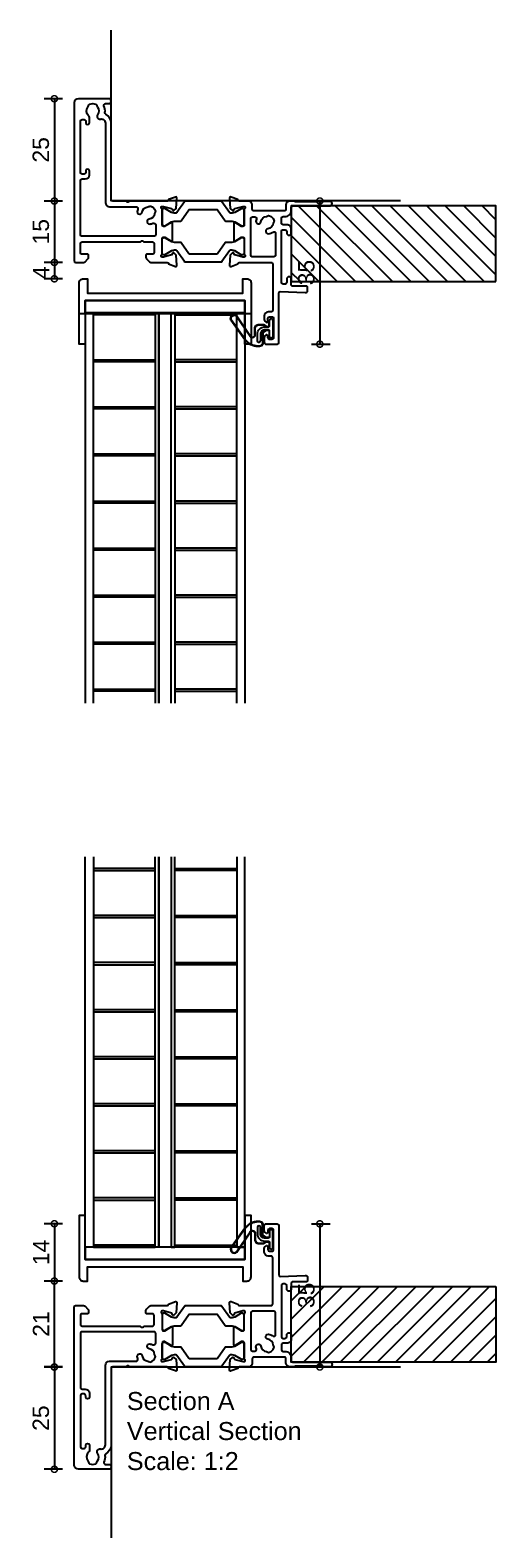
# Model space of a CAD drawing. Header units: millimetres. Extents: x 80 to 17288, y -2623 to 7492.
# Tile 3 of 125: x 648 to 762, y -2557 to -2188. Entities that reach past the tile are written whole.
import ezdxf

# ---------------------------------------------------------------- set-up
doc = ezdxf.new("R2010")
doc.units = ezdxf.units.MM
for name, color, linetype in [('Extrusion', 2, 'Continuous'), ('Gray', 8, 'Continuous'), ('Gussets', 1, 'Continuous'), ('polyamide', 6, 'Continuous')]:
    doc.layers.add(name, color=color, linetype=linetype)
doc.layers.add('UNO-Dark Grey', color=7, linetype='Continuous', lineweight=13, true_color=0x44474e)
doc.styles.add('UNO Text', font='arial.ttf')
doc.dimstyles.new('UNO', dxfattribs={"dimtxt": 2, "dimasz": 1.5, "dimexe": 1.25, "dimexo": 0.625, "dimtad": 1, "dimdec": 1, "dimzin": 9, "dimtxsty": 'UNO Text', "dimblk": 'DOTSMALL', "dimcen": 2.5, "dimadec": 0, "dimazin": 0, "dimtfac": 1, "dimtdec": 1, "dimtmove": 0, "dimatfit": 3, "dimfxl": 1, "dimfxlon": 1, "dimarcsym": 0})

# ---------------------------------------------------------------- blocks, each defined once
blk = doc.blocks.new('_DotSmall')
at = {"color": 0, "linetype": 'ByBlock', "const_width": 0.5}
blk.add_lwpolyline([(-0.0625, 0, 1), (0.0625, 0, 1)], format="xyb", close=True, dxfattribs=at)
blk = doc.blocks.new('*D254')
at = {"color": 0, "lineweight": -2, "transparency": 16777216}
for p, q in [((716.55, -2229.94), (721.05, -2229.94)), ((718.55, -2229.94), (718.55, -2264.92)), ((716.55, -2264.92), (721.05, -2264.92))]:
    blk.add_line(p, q, dxfattribs=at)
at = {"layer": 'Defpoints', "color": 0, "transparency": 16777216}
for p in [(712.3, -2229.94), (693.8, -2264.92), (718.55, -2264.92)]:
    blk.add_point(p, dxfattribs=at)
at = {"color": 0, "lineweight": -2, "transparency": 16777216, "xscale": 3, "yscale": 3, "zscale": 3}
for p, rotation in [((718.55, -2229.94), 90), ((718.55, -2264.92), 270)]:
    blk.add_blockref('_DotSmall', p, dxfattribs=dict(at, rotation=rotation))
at = {"color": 0, "transparency": 16777216, "insert": (715.26, -2247.43), "char_height": 4, "attachment_point": 5, "rotation": 90, "style": 'UNO Text'}
blk.add_mtext('35', dxfattribs=at)
blk = doc.blocks.new('*D255')
at = {"color": 0, "lineweight": -2, "transparency": 16777216}
for p, q in [((716.55, -2479.86), (721.05, -2479.86)), ((718.55, -2479.86), (718.55, -2514.84)), ((716.55, -2514.84), (721.05, -2514.84))]:
    blk.add_line(p, q, dxfattribs=at)
at = {"layer": 'Defpoints', "color": 0, "transparency": 16777216}
for p in [(693.8, -2479.86), (712.3, -2514.84), (718.55, -2514.84)]:
    blk.add_point(p, dxfattribs=at)
at = {"color": 0, "lineweight": -2, "transparency": 16777216, "xscale": 3, "yscale": 3, "zscale": 3}
for p, rotation in [((718.55, -2479.86), 90), ((718.55, -2514.84), 270)]:
    blk.add_blockref('_DotSmall', p, dxfattribs=dict(at, rotation=rotation))
at = {"color": 0, "transparency": 16777216, "insert": (715.26, -2497.35), "char_height": 4, "attachment_point": 5, "rotation": 90, "style": 'UNO Text'}
blk.add_mtext('35', dxfattribs=at)
blk = doc.blocks.new('*D256')
at = {"color": 0, "lineweight": -2, "transparency": 16777216}
for p, q in [((655.69, -2204.94), (651.19, -2204.94)), ((653.69, -2204.94), (653.69, -2229.94)), ((655.69, -2229.94), (651.19, -2229.94))]:
    blk.add_line(p, q, dxfattribs=at)
at = {"layer": 'Defpoints', "color": 0, "transparency": 16777216}
for p in [(662.72, -2204.94), (653.69, -2229.94), (712.3, -2229.94)]:
    blk.add_point(p, dxfattribs=at)
at = {"color": 0, "lineweight": -2, "transparency": 16777216, "xscale": 3, "yscale": 3, "zscale": 3}
for p, rotation in [((653.69, -2204.94), 90), ((653.69, -2229.94), 270)]:
    blk.add_blockref('_DotSmall', p, dxfattribs=dict(at, rotation=rotation))
at = {"color": 0, "transparency": 16777216, "insert": (650.4, -2217.44), "char_height": 4, "attachment_point": 5, "rotation": 90, "style": 'UNO Text'}
blk.add_mtext('25', dxfattribs=at)
blk = doc.blocks.new('*D257')
at = {"color": 0, "lineweight": -2, "transparency": 16777216}
for p, q in [((655.69, -2229.94), (651.19, -2229.94)), ((653.69, -2229.94), (653.69, -2244.94)), ((655.69, -2244.94), (651.19, -2244.94))]:
    blk.add_line(p, q, dxfattribs=at)
at = {"layer": 'Defpoints', "color": 0, "transparency": 16777216}
for p in [(712.3, -2229.94), (653.69, -2244.94), (659.84, -2244.94)]:
    blk.add_point(p, dxfattribs=at)
at = {"color": 0, "lineweight": -2, "transparency": 16777216, "xscale": 3, "yscale": 3, "zscale": 3}
for p, rotation in [((653.69, -2229.94), 90), ((653.69, -2244.94), 270)]:
    blk.add_blockref('_DotSmall', p, dxfattribs=dict(at, rotation=rotation))
at = {"color": 0, "transparency": 16777216, "insert": (650.4, -2237.44), "char_height": 4, "attachment_point": 5, "rotation": 90, "style": 'UNO Text'}
blk.add_mtext('15', dxfattribs=at)
blk = doc.blocks.new('*D258')
at = {"color": 0, "lineweight": -2, "transparency": 16777216}
for p, q in [((655.69, -2244.94), (651.19, -2244.94)), ((653.69, -2244.94), (653.69, -2248.94)), ((655.69, -2248.94), (651.19, -2248.94))]:
    blk.add_line(p, q, dxfattribs=at)
at = {"layer": 'Defpoints', "color": 0, "transparency": 16777216}
for p in [(659.84, -2244.94), (653.69, -2248.94), (661.75, -2248.94)]:
    blk.add_point(p, dxfattribs=at)
at = {"color": 0, "lineweight": -2, "transparency": 16777216, "xscale": 3, "yscale": 3, "zscale": 3}
for p, rotation in [((653.69, -2244.94), 90), ((653.69, -2248.94), 270)]:
    blk.add_blockref('_DotSmall', p, dxfattribs=dict(at, rotation=rotation))
at = {"color": 0, "transparency": 16777216, "insert": (650.44, -2247.44), "char_height": 4, "attachment_point": 5, "rotation": 90, "style": 'UNO Text'}
blk.add_mtext('4', dxfattribs=at)
blk = doc.blocks.new('*D259')
at = {"color": 0, "lineweight": -2, "transparency": 16777216}
for p, q in [((655.69, -2479.84), (651.19, -2479.84)), ((653.69, -2479.84), (653.69, -2493.84)), ((655.69, -2493.84), (651.19, -2493.84))]:
    blk.add_line(p, q, dxfattribs=at)
at = {"layer": 'Defpoints', "color": 0, "transparency": 16777216}
for p in [(659.84, -2479.84), (653.69, -2493.84), (661.25, -2493.84)]:
    blk.add_point(p, dxfattribs=at)
at = {"color": 0, "lineweight": -2, "transparency": 16777216, "xscale": 3, "yscale": 3, "zscale": 3}
for p, rotation in [((653.69, -2479.84), 90), ((653.69, -2493.84), 270)]:
    blk.add_blockref('_DotSmall', p, dxfattribs=dict(at, rotation=rotation))
at = {"color": 0, "transparency": 16777216, "insert": (650.44, -2486.84), "char_height": 4, "attachment_point": 5, "rotation": 90, "style": 'UNO Text'}
blk.add_mtext('14', dxfattribs=at)
blk = doc.blocks.new('*D260')
at = {"color": 0, "lineweight": -2, "transparency": 16777216}
for p, q in [((655.69, -2514.84), (651.19, -2514.84)), ((653.69, -2514.84), (653.69, -2539.84)), ((655.69, -2539.84), (651.19, -2539.84))]:
    blk.add_line(p, q, dxfattribs=at)
at = {"layer": 'Defpoints', "color": 0, "transparency": 16777216}
for p in [(712.3, -2514.84), (653.69, -2539.84), (662.72, -2539.84)]:
    blk.add_point(p, dxfattribs=at)
at = {"color": 0, "lineweight": -2, "transparency": 16777216, "xscale": 3, "yscale": 3, "zscale": 3}
for p, rotation in [((653.69, -2514.84), 90), ((653.69, -2539.84), 270)]:
    blk.add_blockref('_DotSmall', p, dxfattribs=dict(at, rotation=rotation))
at = {"color": 0, "transparency": 16777216, "insert": (650.4, -2527.34), "char_height": 4, "attachment_point": 5, "rotation": 90, "style": 'UNO Text'}
blk.add_mtext('25', dxfattribs=at)
blk = doc.blocks.new('521000')
at = {"layer": 'Extrusion'}
for points in [[(51, 28.8), (51.5, 28.8, -0.414214), (53, 27.3), (53, 26.6, 0.414214), (53.4, 26.2), (62.41, 26.2, -0.986364), (62.41, 25), (61, 25, -0.198912), (60.79, 25.09), (60.77, 25.11, 0.198912), (60.55, 25.2), (54.07, 25.2, 0.198912), (53.86, 25.11), (53.84, 25.09, -0.198962), (53.63, 25), (52.7, 25, -0.41415), (51.7, 26), (51.7, 27, 0.414214), (51.3, 27.4), (43.9, 27.4, 0.414214), (43.5, 27), (43.5, 26, -0.41422), (42.5, 25), (40.3, 25, 0.414157), (40, 24.7), (40, 24.64), (38.3, 24.02, -0.548619), (37.9, 24.33), (38.12, 26.8), (38.66, 27.34, -0.57735), (38.99, 27.25), (39.07, 26.97, 0.267949), (39.21, 26.83), (41.16, 26.31, 0.065543), (41.24, 26.3), (41.5, 26.3, 0.767227), (41.65, 26.86, -0.267949), (41.5, 27.12), (41.5, 30.9, 0.414214), (41.2, 31.2), (40.89, 31.2), (39.3, 30.23, -0.579702), (39, 30.4), (39, 34.6, -0.576766), (39.3, 34.77), (40.89, 33.8), (41.2, 33.8, 0.414214), (41.5, 34.1), (41.5, 37.88, -0.267949), (41.65, 38.14, 0.767227), (41.5, 38.7), (41.24, 38.7, 0.065543), (41.16, 38.69), (39.21, 38.17, 0.267949), (39.07, 38.02), (38.99, 37.75, -0.57735), (38.66, 37.66), (38.12, 38.2), (37.9, 40.67, -0.548619), (38.3, 40.98), (40, 40.36), (40, 40.3, 0.414157), (40.3, 40), (48.1, 40, 0.414217), (48.5, 40.4), (48.5, 51.7, 0.414214), (48.1, 52.1), (47.4, 52.1, -0.414193), (46.4, 53.1), (46.4, 53.97, -0.2), (46.55, 54.32), (46.79, 54.56, -0.2), (47, 54.65, -0.41), (47.3, 54.35), (47.3, 53.7, 0.414189), (47.7, 53.3), (48.3, 53.3, 0.414214), (48.7, 53.7), (48.7, 58.4, 0.414214), (48.3, 58.8), (47.7, 58.8, 0.41418), (47.3, 58.4), (47.3, 58.1), (47.3, 57.95, -0.41), (47, 57.65, -0.2), (46.79, 57.74), (46.55, 57.98, -0.2), (46.4, 58.33), (46.4, 59.5, -0.41), (46.9, 60), (49.5, 60, -0.41), (50, 59.5), (50, 47.44, 0.425129), (50.31, 47.14), (56.45, 47.36, -0.4453), (57, 46.87), (57, 46.1, -0.414214), (56.7, 45.8), (53.4, 45.8, 0.41428), (53, 45.4), (53, 44.05, -1), (51.9, 44.05), (51.9, 44.9, 0.414129), (51.5, 45.3), (51, 45.3, 0.414234), (50.6, 44.9), (50.6, 32.4, 0.414214), (51, 32), (51.5, 32, 0.414205), (51.9, 32.4), (51.9, 32.8, -0.996705), (53, 32.8), (53, 31.8, -0.414566), (52, 30.8), (51, 30.8, 0.414214), (50.6, 30.4), (50.6, 29.2, 0.414213)], [(21.5, 27.12, -0.267769), (21.35, 26.86, 0.76736), (21.5, 26.3), (21.76, 26.3, 0.065543), (21.84, 26.31), (23.79, 26.83, 0.267949), (23.93, 26.97), (24.01, 27.25, -0.57735), (24.34, 27.34), (24.88, 26.8), (25.1, 24.33, -0.548619), (24.7, 24.02), (23, 24.64), (23, 24.7, 0.414071), (22.7, 25), (13.6, 25), (13.45, 25.15, 0.414214), (12.75, 25.15), (12.6, 25), (9.4, 25, 0.414214), (9, 24.6), (9, 5.93, -0.277503), (7.71, 3.81, 0.316398), (7.5, 3.4, -0.138989), (7.26, 1.76, 0.543442), (7.63, 1.2), (8.5, 1.2, -0.414081), (9, 0.7), (9, 0.5, -0.414214), (8.5, 0), (1, 0, -0.414213), (0, 1), (0, 39.7, -0.414214), (0.3, 40), (2.29, 40, -0.198912), (2.65, 39.85), (3.35, 39.15, -0.198913), (3.5, 38.79), (3.5, 38.3, -0.414214), (3.2, 38), (1.9, 38, 0.414214), (1.5, 37.6), (1.5, 35.4, 0.414214), (1.9, 35), (16.1, 35), (16.25, 34.85, 0.414214), (16.95, 34.85), (17.1, 35), (19.1, 35, 0.414214), (19.5, 35.4), (19.5, 37.6, 0.414214), (19.1, 38), (17.8, 38, -0.414214), (17.5, 38.3), (17.5, 38.79, -0.2), (17.65, 39.15), (18.35, 39.85, -0.2), (18.71, 40), (22.7, 40, 0.414071), (23, 40.3), (23, 40.36), (24.7, 40.98, -0.548619), (25.1, 40.67), (24.88, 38.2), (24.34, 37.66, -0.57735), (24.01, 37.75), (23.93, 38.02, 0.267949), (23.79, 38.17), (21.84, 38.69, 0.065543), (21.76, 38.7), (21.5, 38.7, 0.76736), (21.35, 38.14, -0.267949), (21.5, 37.88), (21.5, 34.1, 0.414214), (21.8, 33.8), (22.02, 33.8, 0.137872), (22.17, 33.84), (23.7, 34.77, -0.585524), (24, 34.6), (24, 30.4, -0.585524), (23.7, 30.23), (22.17, 31.16, 0.137872), (22.02, 31.2), (21.8, 31.2, 0.414214), (21.5, 30.9)], [(2.7, 19.6, -0.414202), (3.7, 18.6), (3.7, 17.6, -0.889365), (2.8, 17.6), (2.8, 18, 0.414214), (2.4, 18.4), (1.9, 18.4, 0.414202), (1.5, 18), (1.5, 5.5, 0.414213), (1.9, 5.1), (2.4, 5.1, 0.414215), (2.8, 5.5), (2.8, 5.9, -0.889355), (3.7, 5.9), (3.7, 4.61, -0.219162), (3.49, 4.15, 0.403571), (3.32, 2.03, -0.12305), (3.46, 1.72, 0.239134), (3.74, 1.37, 0.221126), (5.26, 1.37, 0.239134), (5.54, 1.72, -0.12305), (5.68, 2.03, 0.347448), (5.72, 3.93, -0.702074), (6.38, 4.96, 0.481745), (7.6, 5.94), (7.6, 25.4, -0.414156), (8.6, 26.4), (15.04, 26.4, 0.513003), (15.51, 27.06, -0.048433), (15.39, 27.57, -1.000832), (16.58, 27.73, 0.348271), (17.95, 26.41, -0.12305), (18.27, 26.3, 0.239134), (18.72, 26.24, 0.221428), (19.79, 27.31, 0.239134), (19.74, 27.76, -0.12305), (19.62, 28.08, 0.348271), (18.3, 29.45, -1.000832), (18.46, 30.64, -0.070793), (19.2, 30.43, 0.541477), (19.9, 30.89), (19.9, 33.2, 0.414214), (19.5, 33.6), (1.9, 33.6, 0.414214), (1.5, 33.2), (1.5, 20, 0.414214), (1.9, 19.6)]]:
    blk.add_lwpolyline(points, format="xyb", close=True, dxfattribs=at)
blk.add_lwpolyline([(48.58, 32.57, 0.59317), (49.2, 32.9), (49.2, 38.2, 0.414223), (48.8, 38.6), (43.48, 38.6, 0.40033), (43.1, 38.2), (43.1, 29.3, 0.414214), (43.5, 28.9), (44.13, 28.9, 0.510119), (44.51, 29.42, -0.046438), (44.4, 29.92, -0.995868), (45.59, 30.07, 0.348271), (46.96, 28.75, -0.12305), (47.28, 28.63, 0.239134), (47.72, 28.58, 0.221428), (48.8, 29.65, 0.239134), (48.74, 30.1, -0.12305), (48.63, 30.42, 0.348271), (47.31, 31.79, -1.000832), (47.47, 32.98, -0.110255), (48.58, 32.57)], format="xyb", dxfattribs=at)
blk.add_lwpolyline([(21.5, 27.73), (21.5, 27.73)], close=True, dxfattribs=at)
at = {"layer": 'polyamide'}
for points in [[(21.9, 33.94), (22.11, 33.94, 0.131652), (22.21, 33.97), (23.79, 34.88, -0.131652), (24.39, 35.04), (25.88, 35.04, 0.244698), (26.13, 35.17), (28.01, 37.85, -0.244698), (28.18, 37.94), (34.82, 37.94, -0.244698), (34.99, 37.85), (36.87, 35.17, 0.244698), (37.11, 35.04), (38.61, 35.04, -0.131652), (39.21, 34.88), (40.84, 33.94), (41.2, 33.94, 0.414214), (41.5, 34.24), (41.5, 37.74, 0.414214), (41.1, 38.14), (40.89, 38.14, 0.131652), (40.79, 38.11), (39.21, 37.2, -0.131652), (38.61, 37.04), (38.16, 37.04, -0.244698), (37.91, 37.17), (36.06, 39.81, 0.244698), (35.81, 39.94), (27.19, 39.94, 0.244698), (26.94, 39.81), (25.09, 37.17, -0.103471), (25, 37.08, -0.13774), (24.84, 37.04), (24.39, 37.04, -0.131652), (23.79, 37.2), (22.16, 38.14), (21.8, 38.14, 0.414998), (21.5, 37.84), (21.5, 34.34, 0.414214)], [(21.9, 31.06), (22.11, 31.06, -0.131652), (22.21, 31.03), (23.79, 30.12, 0.131652), (24.39, 29.96), (25.88, 29.96, -0.244698), (26.13, 29.83), (28.01, 27.15, 0.244698), (28.18, 27.06), (34.82, 27.06, 0.244698), (34.99, 27.15), (36.87, 29.83, -0.244698), (37.11, 29.96), (38.61, 29.96, 0.131652), (39.21, 30.12), (40.84, 31.06), (41.2, 31.06, -0.414214), (41.5, 30.76), (41.5, 27.26, -0.414214), (41.1, 26.86), (40.89, 26.86, -0.131652), (40.79, 26.89), (39.21, 27.8, 0.131652), (38.61, 27.96), (38.16, 27.96, 0.244698), (37.91, 27.83), (36.06, 25.19, -0.244698), (35.81, 25.06), (27.19, 25.06, -0.244698), (26.94, 25.19), (25.09, 27.83, 0.103471), (25, 27.92, 0.13774), (24.84, 27.96), (24.39, 27.96, 0.131652), (23.79, 27.8), (22.16, 26.86), (21.8, 26.86, -0.414998), (21.5, 27.16), (21.5, 30.66, -0.414214)]]:
    blk.add_lwpolyline(points, format="xyb", close=True, dxfattribs=at)
blk = doc.blocks.new('*D261')
at = {"color": 0, "lineweight": -2, "transparency": 16777216}
for p, q in [((655.69, -2493.84), (651.19, -2493.84)), ((653.69, -2514.87), (653.69, -2493.84)), ((655.69, -2514.87), (651.19, -2514.87))]:
    blk.add_line(p, q, dxfattribs=at)
at = {"layer": 'Defpoints', "color": 0, "transparency": 16777216}
for p in [(653.69, -2493.84), (661.75, -2493.84), (667.55, -2514.87)]:
    blk.add_point(p, dxfattribs=at)
at = {"color": 0, "lineweight": -2, "transparency": 16777216, "xscale": 3, "yscale": 3, "zscale": 3}
for p, rotation in [((653.69, -2493.84), 90), ((653.69, -2514.87), 270)]:
    blk.add_blockref('_DotSmall', p, dxfattribs=dict(at, rotation=rotation))
at = {"color": 0, "transparency": 16777216, "insert": (650.44, -2504.35), "char_height": 4, "attachment_point": 5, "rotation": 90, "style": 'UNO Text'}
blk.add_mtext('21', dxfattribs=at)
blk = doc.blocks.new('QLON48800')
at = {"layer": 'Gussets'}
for points in [[(-1.01, -0.51), (-1.47, -0.51, 0.131652), (-1.59, -0.54), (-2.27, -0.93, 0.267949), (-2.4, -1.15), (-2.37, -3.74, -0.330082), (-3.25, -4.42), (-3.54, -4.42, -0.242084), (-6.8, -2.75), (-10.2, 2.02, -0.840847), (-8.77, 3.05), (-5.44, -1.86, 0.252571), (-4.92, -2.15), (-4.92, -2.15, 0.376647), (-4.36, -1.52), (-4.39, -0.03, -0.414214), (-3.39, 0.97), (-2.4, 0.97, -0.131652), (-2.27, 0.93), (-1.59, 0.54, 0.131652), (-1.47, 0.51), (-1.01, 0.51, 0.414214), (-0.88, 0.63), (-0.88, 2.02)], [(-1.11, -0.41), (-1.47, -0.41, 0.131652), (-1.64, -0.45), (-2.32, -0.85, 0.268481), (-2.5, -1.15), (-2.47, -3.72, -0.325102), (-3.25, -4.32), (-3.54, -4.32, -0.242084), (-6.71, -2.69), (-10.12, 2.07, -0.831226), (-8.85, 2.99), (-5.53, -1.92, 0.254578), (-4.91, -2.25, 0.379612), (-4.26, -1.51), (-4.29, -0.03, -0.413856), (-3.39, 0.87), (-2.4, 0.87, -0.131652), (-2.32, 0.85), (-1.64, 0.45, 0.131652), (-1.47, 0.41), (-1.01, 0.41, 0.414214), (-0.78, 0.63), (-0.78, 1.92)]]:
    blk.add_lwpolyline(points, format="xyb", dxfattribs=at)
blk.add_lwpolyline([(0, 2.02), (0, -2.02, -1), (-0.76, -2.02), (-0.76, -0.63, 0.414214), (-1.01, -0.38), (-2, -0.38, 0.414214), (-3, -1.38), (-3, -3.02, -1), (-3.76, -3.02), (-3.76, -1.42, -0.414214), (-1.96, 0.38), (-1.01, 0.38, 0.414214), (-0.76, 0.63), (-0.76, 2.02, -1)], format="xyb", close=True, dxfattribs=at)
blk = doc.blocks.new('*U559')
at = {"linetype": 'ByBlock'}
h = blk.add_hatch(dxfattribs=at)
h.set_pattern_fill('ANSI31', color=40)
h.set_pattern_definition([(45, (90, 9e-13), (-2.245064, 2.245064), [])])
h.paths.add_polyline_path([(-50, -18.5), (-50, 0), (0, 0), (0, -18.5)])
at = {"color": 40, "linetype": 'Continuous'}
blk.add_lwpolyline([(-50, -18.5), (-50, 0), (0, 0), (0, -18.5)], close=True, dxfattribs=at)

msp = doc.modelspace()

# ---------------------------------------------------------------- linework, layer by layer
msp.add_lwpolyline([(659.75, -2257.44), (701.75, -2257.44)])
at = {"layer": 'Extrusion'}
for points in [[(700.25, -2254.24), (661.25, -2254.24), (661.25, -2264.94), (659.75, -2264.94), (659.75, -2249.94, -0.414214), (660.75, -2248.94), (661.75, -2248.94), (661.75, -2252.44), (699.75, -2252.44), (699.75, -2248.94), (700.75, -2248.94, -0.414214), (701.75, -2249.94), (701.75, -2264.94), (700.25, -2264.94)], [(700.25, -2488.54), (661.25, -2488.54), (661.25, -2477.84), (659.75, -2477.84), (659.75, -2492.84, 0.414214), (660.75, -2493.84), (661.75, -2493.84), (661.75, -2490.34), (699.75, -2490.34), (699.75, -2493.84), (700.75, -2493.84, 0.414214), (701.75, -2492.84), (701.75, -2477.84), (700.25, -2477.84)]]:
    msp.add_lwpolyline(points, format="xyb", close=True, dxfattribs=at)
for points in [[(663.25, -2352.62), (663.25, -2257.24), (661.25, -2257.24), (661.25, -2352.62)], [(679.25, -2352.62), (679.25, -2257.24), (678.35, -2257.24), (678.35, -2352.62)], [(682.25, -2352.62), (682.25, -2257.24), (683.15, -2257.24), (683.15, -2352.62)], [(698.25, -2352.62), (698.25, -2257.24), (700.25, -2257.24), (700.25, -2352.62)], [(663.25, -2390.15), (663.25, -2485.54), (661.25, -2485.54), (661.25, -2390.15)], [(679.25, -2390.15), (679.25, -2485.54), (678.35, -2485.54), (678.35, -2390.15)], [(682.25, -2390.15), (682.25, -2485.54), (683.15, -2485.54), (683.15, -2390.15)], [(698.25, -2390.15), (698.25, -2485.54), (700.25, -2485.54), (700.25, -2390.15)]]:
    msp.add_lwpolyline(points, dxfattribs=at)
for points in [[(678.35, -2257.24), (678.35, -2257.74), (663.25, -2257.74), (663.25, -2257.24)], [(683.15, -2257.24), (683.15, -2257.74), (698.25, -2257.74), (698.25, -2257.24)], [(678.35, -2268.74), (678.35, -2269.24), (663.25, -2269.24), (663.25, -2268.74)], [(683.15, -2268.74), (683.15, -2269.24), (698.25, -2269.24), (698.25, -2268.74)], [(678.35, -2280.24), (678.35, -2280.74), (663.25, -2280.74), (663.25, -2280.24)], [(683.15, -2280.24), (683.15, -2280.74), (698.25, -2280.74), (698.25, -2280.24)], [(678.35, -2291.74), (678.35, -2292.24), (663.25, -2292.24), (663.25, -2291.74)], [(683.15, -2291.74), (683.15, -2292.24), (698.25, -2292.24), (698.25, -2291.74)], [(678.35, -2303.24), (678.35, -2303.74), (663.25, -2303.74), (663.25, -2303.24)], [(683.15, -2303.24), (683.15, -2303.74), (698.25, -2303.74), (698.25, -2303.24)], [(678.35, -2314.74), (678.35, -2315.24), (663.25, -2315.24), (663.25, -2314.74)], [(683.15, -2314.74), (683.15, -2315.24), (698.25, -2315.24), (698.25, -2314.74)], [(678.35, -2326.24), (678.35, -2326.74), (663.25, -2326.74), (663.25, -2326.24)], [(683.15, -2326.24), (683.15, -2326.74), (698.25, -2326.74), (698.25, -2326.24)], [(678.35, -2337.74), (678.35, -2338.24), (663.25, -2338.24), (663.25, -2337.74)], [(683.15, -2337.74), (683.15, -2338.24), (698.25, -2338.24), (698.25, -2337.74)], [(678.35, -2349.24), (678.35, -2349.74), (663.25, -2349.74), (663.25, -2349.24)], [(683.15, -2349.24), (683.15, -2349.74), (698.25, -2349.74), (698.25, -2349.24)], [(678.35, -2393.54), (678.35, -2393.04), (663.25, -2393.04), (663.25, -2393.54)], [(683.15, -2393.54), (683.15, -2393.04), (698.25, -2393.04), (698.25, -2393.54)], [(678.35, -2405.04), (678.35, -2404.54), (663.25, -2404.54), (663.25, -2405.04)], [(683.15, -2405.04), (683.15, -2404.54), (698.25, -2404.54), (698.25, -2405.04)], [(678.35, -2416.54), (678.35, -2416.04), (663.25, -2416.04), (663.25, -2416.54)], [(683.15, -2416.54), (683.15, -2416.04), (698.25, -2416.04), (698.25, -2416.54)], [(678.35, -2428.04), (678.35, -2427.54), (663.25, -2427.54), (663.25, -2428.04)], [(683.15, -2428.04), (683.15, -2427.54), (698.25, -2427.54), (698.25, -2428.04)], [(678.35, -2439.54), (678.35, -2439.04), (663.25, -2439.04), (663.25, -2439.54)], [(683.15, -2439.54), (683.15, -2439.04), (698.25, -2439.04), (698.25, -2439.54)], [(678.35, -2451.04), (678.35, -2450.54), (663.25, -2450.54), (663.25, -2451.04)], [(683.15, -2451.04), (683.15, -2450.54), (698.25, -2450.54), (698.25, -2451.04)], [(678.35, -2462.54), (678.35, -2462.04), (663.25, -2462.04), (663.25, -2462.54)], [(683.15, -2462.54), (683.15, -2462.04), (698.25, -2462.04), (698.25, -2462.54)], [(678.35, -2474.04), (678.35, -2473.54), (663.25, -2473.54), (663.25, -2474.04)], [(683.15, -2474.04), (683.15, -2473.54), (698.25, -2473.54), (698.25, -2474.04)], [(678.35, -2485.54), (678.35, -2485.04), (663.25, -2485.04), (663.25, -2485.54)], [(683.15, -2485.54), (683.15, -2485.04), (698.25, -2485.04), (698.25, -2485.54)]]:
    msp.add_lwpolyline(points, close=True, dxfattribs=at)
at = {"layer": 'Gray'}
for points in [[(738.29, -2229.91), (667.55, -2229.91), (667.55, -2188.19)], [(738.29, -2514.87), (667.55, -2514.87), (667.55, -2556.59)], [(738.29, -2514.87), (667.55, -2514.87), (667.55, -2556.59)]]:
    msp.add_lwpolyline(points, dxfattribs=at)
at = {"layer": 'polyamide'}
for points in [[(661.25, -2257.24), (661.25, -2254.24), (700.25, -2254.24), (700.25, -2257.24)], [(661.25, -2485.54), (661.25, -2488.54), (700.25, -2488.54), (700.25, -2485.54)]]:
    msp.add_lwpolyline(points, close=True, dxfattribs=at)
for points in [[(682.25, -2352.62), (682.25, -2257.24), (679.25, -2257.24), (679.25, -2352.62)], [(682.25, -2390.15), (682.25, -2485.54), (679.25, -2485.54), (679.25, -2390.15)]]:
    msp.add_lwpolyline(points, dxfattribs=at)

# ---------------------------------------------------------------- block references
at = {"xscale": -1, "rotation": 180}
for name, p in [('521000', (658.55, -2204.94)), ('QLON48800', (707.04, -2483.71))]:
    msp.add_blockref(name, p, dxfattribs=at)
at = {"xscale": -1}
msp.add_blockref('*U559', (711.55, -2231.14), dxfattribs=at)
for name, p in [('QLON48800', (707.04, -2261.07)), ('521000', (658.55, -2539.84))]:
    msp.add_blockref(name, p)
at = {"rotation": 180}
msp.add_blockref('*U559', (711.55, -2513.64), dxfattribs=at)

# ---------------------------------------------------------------- texts
at = {"layer": 'UNO-Dark Grey', "insert": (671.4, -2520.96), "char_height": 4.4, "attachment_point": 1, "style": 'UNO Text'}
msp.add_mtext_dynamic_manual_height_columns('Section A\\PVertical Section\\PScale: 1:2', width=159.8073, gutter_width=12.5, heights=[64.85], dxfattribs=at)

# ---------------------------------------------------------------- dimensions: what is measured, and where the dimension line sits
for base, p1, p2, picture, middle in [((653.69, -2229.94), (662.72, -2204.94), (712.3, -2229.94), '*D256', (650.4, -2217.44)), ((653.69, -2244.94), (712.3, -2229.94), (659.84, -2244.94), '*D257', (650.4, -2237.44)), ((718.55, -2264.92), (712.3, -2229.94), (693.8, -2264.92), '*D254', (715.26, -2247.43)), ((653.69, -2493.84), (659.84, -2479.84), (661.25, -2493.84), '*D259', (650.44, -2486.84)), ((718.55, -2514.84), (693.8, -2479.86), (712.3, -2514.84), '*D255', (715.26, -2497.35)), ((653.69, -2539.84), (712.3, -2514.84), (662.72, -2539.84), '*D260', (650.4, -2527.34))]:
    dim = msp.add_linear_dim(base=base, p1=p1, p2=p2, angle=270, dimstyle='UNO')
    dim.commit()
    dim.dimension.update_dxf_attribs({"geometry": picture, "text_midpoint": middle})
for base, p1, p2, picture, middle in [((653.69, -2248.94), (659.84, -2244.94), (661.75, -2248.94), '*D258', (653.69, -2247.44)), ((653.69, -2493.84), (667.55, -2514.87), (661.75, -2493.84), '*D261', (653.69, -2504.35))]:
    dim = msp.add_linear_dim(base=base, p1=p1, p2=p2, angle=270, dimstyle='UNO')
    dim.commit()
    dim.dimension.update_dxf_attribs({"geometry": picture, "text_midpoint": middle, "dimtype": 160})

doc.saveas('drawing.dxf')
